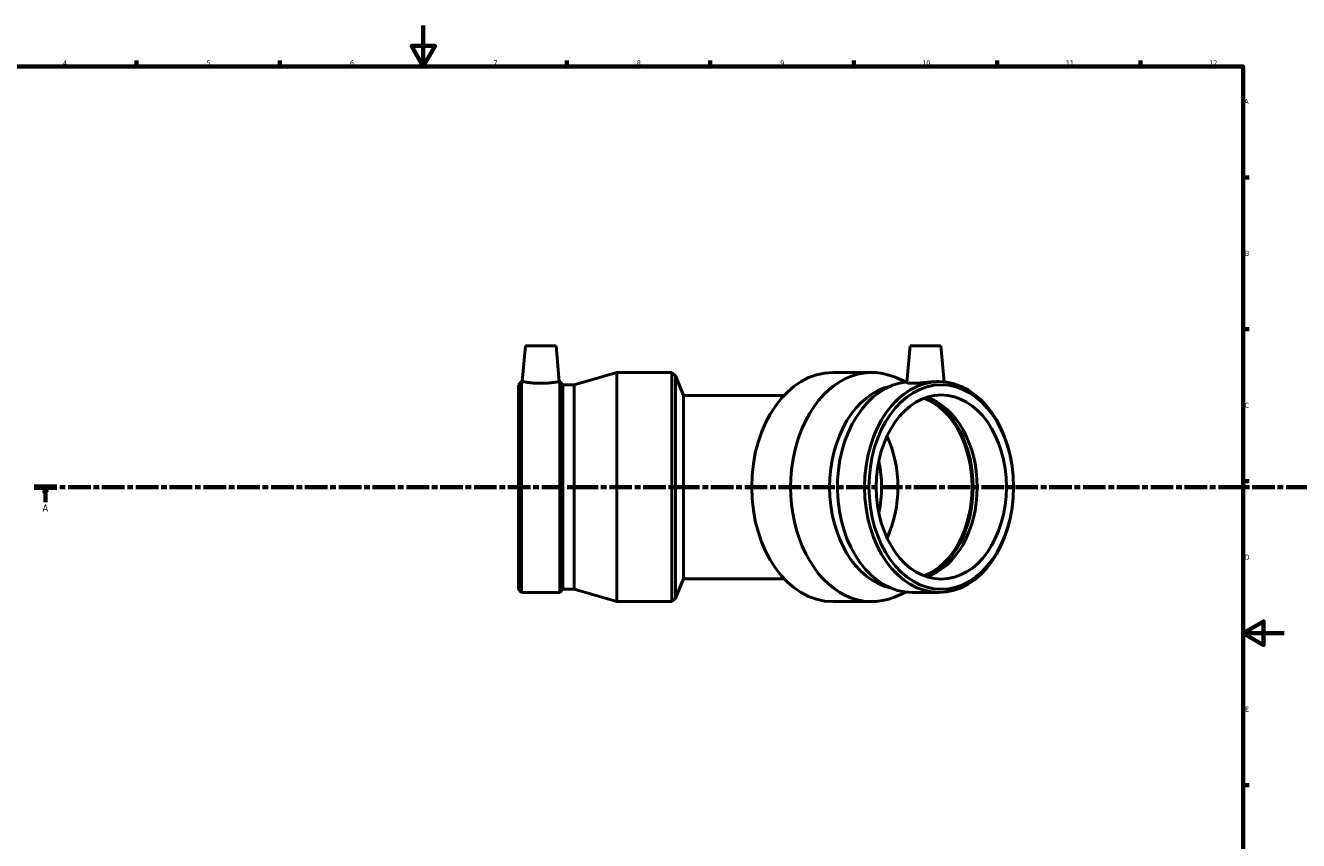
# Model space of a CAD drawing. Header units: millimetres. Extents: x -385 to 1435, y -208 to 1199.
# Tile 4 of 7: x 226 to 848, y 196 to 594. Entities that reach past the tile are written whole.
import ezdxf

# ---------------------------------------------------------------- set-up
doc = ezdxf.new("R2010")
doc.units = ezdxf.units.MM
doc.linetypes.add('CHAIN', pattern=[0.3543, 0.2362, -0.0295, 0.0591, -0.0295])
for name, color, linetype, lineweight in [('Border (ISO)', 7, 'Continuous', 70), ('Section Line (ISO)', 7, 'CHAIN', 70), ('Visible (ISO)', 7, 'Continuous', 50)]:
    doc.layers.add(name, color=color, linetype=linetype, lineweight=lineweight)
doc.styles.add('Label Text (ISO)', font='tahoma.ttf')
doc.styles.add('Note Text (ISO)', font='tahoma.ttf')

# ---------------------------------------------------------------- blocks, each defined once
blk = doc.blocks.new('Borders Default Border')
at = {"layer": 'Border (ISO)'}
for p, q in [((280.33, 574), (280.33, 576.9)), ((350.42, 574), (350.42, 576.9)), ((490.58, 574), (490.58, 576.9)), ((560.67, 574), (560.67, 576.9)), ((630.75, 574), (630.75, 576.9)), ((700.83, 574), (700.83, 576.9)), ((770.92, 574), (770.92, 576.9)), ((821, 519.75), (823.9, 519.75)), ((821, 445.5), (823.9, 445.5)), ((821, 371.25), (823.9, 371.25)), ((821, 222.75), (823.9, 222.75))]:
    blk.add_line(p, q, dxfattribs=at)
at = {"layer": 'Border (ISO)', "flags": 128}
for points in [[(420.5, 594), (420.5, 574), (414.73, 584), (426.27, 584), (420.5, 574)], [(20, 20), (20, 574), (821, 574), (821, 20), (20, 20)], [(841, 297), (821, 297), (831, 302.77), (831, 291.23), (821, 297)]]:
    blk.add_lwpolyline(points, dxfattribs=at)
at = {"layer": 'Border (ISO)', "color": 232, "true_color": 0xca0064, "char_height": 2.5, "attachment_point": 7, "style": 'Note Text (ISO)'}
for s, insert in [('4', (244.42, 574.4)), ('5', (314.64, 574.35)), ('6', (384.66, 574.35)), ('7', (454.77, 574.4)), ('8', (524.81, 574.34)), ('9', (594.88, 574.35)), ('10', (664.29, 574.35)), ('11', (734.37, 574.4)), ('12', (804.46, 574.4)), ('A', (821.59, 555.62)), ('B', (821.89, 481.37)), ('C', (821.73, 407.08)), ('D', (821.73, 332.88)), ('E', (821.94, 258.63))]:
    blk.add_mtext(s, dxfattribs=dict(at, insert=insert))
blk = doc.blocks.new('2dTransSection0')
at = {"layer": 'Section Line (ISO)', "linetype": 'CHAIN', "ltscale": 46.650017}
blk.add_line((230.45, 368.43), (968.62, 368.43), dxfattribs=at)
at = {"layer": 'Section Line (ISO)', "linetype": 'Continuous', "lineweight": 140}
blk.add_line((230.45, 368.43), (241.38, 368.43), dxfattribs=at)
at = {"layer": 'Section Line (ISO)', "linetype": 'Continuous'}
for p, q in [((235.92, 368.43), (235.42, 365.93)), ((235.92, 365.93), (235.92, 368.43)), ((236.42, 365.93), (235.92, 368.43)), ((235.42, 365.93), (236.42, 365.93)), ((235.92, 361.02), (235.92, 365.93))]:
    blk.add_line(p, q, dxfattribs=at)
at = {"layer": 'Section Line (ISO)', "linetype": 'Continuous', "flags": 128}
blk.add_lwpolyline([(236.42, 365.93), (235.92, 368.43), (235.42, 365.93), (236.42, 365.93)], dxfattribs=at)
at = {"layer": 'Section Line (ISO)'}
blk.add_solid([(236.42, 365.93), (235.92, 368.43), (235.42, 365.93), (236.42, 365.93)], dxfattribs=at)
at = {"layer": 'Section Line (ISO)', "insert": (234.43, 356.43), "char_height": 3.5, "attachment_point": 7, "style": 'Label Text (ISO)'}
blk.add_mtext('A', dxfattribs=at)

msp = doc.modelspace()

# ---------------------------------------------------------------- linework, layer by layer
at = {"layer": 'Visible (ISO)'}
for p, q in [((470.362, 437.427), (468.833, 419.947)), ((470.362, 437.427), (485.362, 437.427)), ((485.362, 437.427), (486.891, 419.947)), ((658.367, 437.427), (656.803, 419.547)), ((658.367, 437.427), (673.367, 437.427)), ((673.367, 437.427), (674.907, 419.831)), ((494.175, 418.402), (515.093, 424.427)), ((515.093, 312.427), (515.093, 424.427)), ((515.093, 424.427), (541.987, 424.427)), ((541.987, 312.427), (541.987, 424.427)), ((543.627, 422.787), (541.987, 424.427)), ((639.541, 424.427), (620.524, 424.427)), ((466.987, 418.402), (468.533, 419.947)), ((466.987, 318.453), (466.987, 418.402)), ((468.533, 316.907), (468.533, 419.947)), ((468.533, 419.947), (468.833, 419.947)), ((486.891, 419.947), (487.192, 419.947)), ((487.192, 316.907), (487.192, 419.947)), ((488.737, 418.402), (487.192, 419.947)), ((488.737, 318.453), (488.737, 418.402)), ((488.737, 418.402), (494.175, 418.402)), ((494.175, 318.453), (494.175, 418.402)), ((543.627, 314.068), (543.627, 422.787)), ((547.587, 413.227), (543.627, 422.787)), ((656.302, 419.776), (650.947, 422.054)), ((672.464, 419.947), (672.252, 419.947)), ((547.587, 413.227), (547.587, 323.627)), ((596.765, 413.227), (547.587, 413.227)), ((547.587, 323.627), (543.627, 314.068)), ((547.587, 323.627), (596.765, 323.627)), ((466.987, 318.453), (468.533, 316.907)), ((488.737, 318.453), (487.192, 316.907)), ((488.737, 318.453), (494.175, 318.453)), ((494.175, 318.453), (515.093, 312.427)), ((468.533, 316.907), (487.192, 316.907)), ((515.093, 312.427), (541.987, 312.427)), ((543.627, 314.068), (541.987, 312.427)), ((639.541, 312.427), (620.524, 312.427)), ((656.302, 317.079), (650.947, 314.801)), ((672.464, 316.907), (659.27, 316.907))]:
    msp.add_line(p, q, dxfattribs=at)
for centre, major_axis, start_param, end_param in [((620.524, 368.427), (0, -56), 3.1415927, 6.2831853), ((639.541, 368.427), (0, -56), 2.8493989, 6.5753791), ((654.332, 368.427), (0, -49.974), 3.2971091, 6.1276689), ((659.27, 368.427), (0, -51.52), 3.2086908, 6.2831853), ((656.777, 368.427), (0, 45), 3.4084178, 6.0163602), ((656.777, 368.427), (0, 45.749), 3.4365243, 5.9882537), ((659.27, 368.427), (0, 45), 3.3680157, 6.0567622), ((620.524, 368.427), (0, -45), 0.9851108, 2.1564819), ((616.564, 368.427), (0, -39.4), 1.2482336, 1.8933591)]:
    msp.add_ellipse(centre, major_axis=major_axis, ratio=0.7071068, start_param=start_param, end_param=end_param, dxfattribs=at)
for centre, major_axis in [((672.464, 368.427), (0, -51.52)), ((673.557, 368.427), (0, -49.974)), ((673.557, 368.427), (0, -45))]:
    msp.add_ellipse(centre, major_axis=major_axis, ratio=0.7071068, dxfattribs=at)
for points, knots in [([(486.891, 419.947), (486.891, 419.947), (486.666, 419.906), (485.75, 419.755), (485.059, 419.647), (483.463, 419.444), (482.448, 419.335), (480.219, 419.181), (479.004, 419.137), (476.72, 419.137), (475.505, 419.181), (473.276, 419.335), (472.262, 419.444), (470.665, 419.647), (469.974, 419.755), (469.058, 419.906), (468.833, 419.947), (468.833, 419.947)], [1.368935, 1.368935, 1.368935, 1.368935, 1.7108505, 1.7108505, 2.0527661, 2.0527661, 2.395318, 2.395318, 2.73787, 2.73787, 3.0804219, 3.0804219, 3.4229739, 3.4229739, 3.7648894, 3.7648894, 4.106805, 4.106805, 4.106805, 4.106805]), ([(659.432, 419.137), (658.625, 419.137), (657.93, 419.181), (657.015, 419.335), (656.796, 419.444), (656.803, 419.546), (656.803, 419.547), (656.803, 419.547)], [0, 0, 0, 0, 0.34255195, 0.34255195, 0.68510391, 0.68510391, 0.68649784, 0.68649784, 0.68649784, 0.68649784]), ([(672.252, 419.947), (671.446, 419.947), (670.427, 419.906), (668.199, 419.755), (666.988, 419.647), (664.716, 419.444), (663.501, 419.335), (661.263, 419.181), (660.24, 419.137), (659.432, 419.137)], [4.106805, 4.106805, 4.106805, 4.106805, 4.4487205, 4.4487205, 4.790636, 4.790636, 5.133188, 5.133188, 5.4757399, 5.4757399, 5.4757399, 5.4757399])]:
    msp.add_open_spline(points, degree=3, knots=knots, dxfattribs=at)

# ---------------------------------------------------------------- block references
msp.add_blockref('Borders Default Border', (0, 0))
at = {"layer": 'Section Line (ISO)'}
msp.add_blockref('2dTransSection0', (0, 0), dxfattribs=at)

doc.saveas('drawing.dxf')
